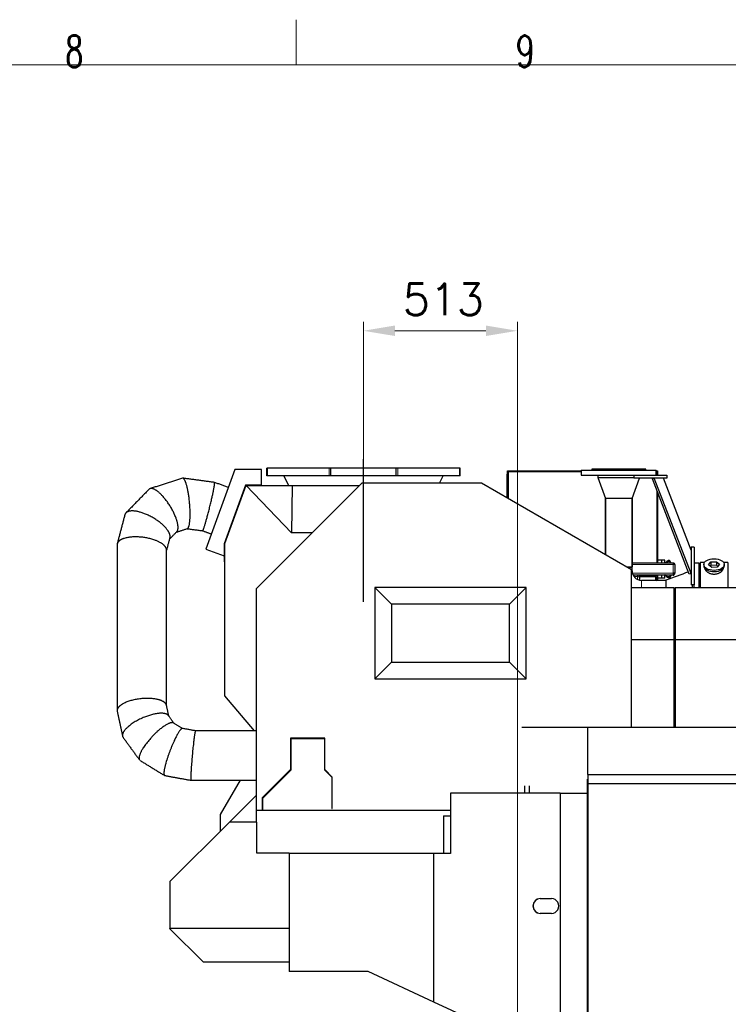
# Model space of a CAD drawing. Header units: inches. Extents: x 0 to 17820, y -10 to 12600.
# Tile 111 of 125: x 10989 to 13350, y 9318 to 12600. Entities that reach past the tile are written whole.
import ezdxf
from ezdxf.lldxf.tags import DXFTag

# ---------------------------------------------------------------- set-up
doc = ezdxf.new("R2010")
doc.units = ezdxf.units.IN
for name, color, linetype, true_color in [('1', 7, 'Continuous', 0xffffff), ('210', 7, 'Continuous', 0xffffff), ('254', 7, 'Continuous', 0xffffff)]:
    doc.layers.add(name, color=color, linetype=linetype, true_color=true_color)
doc.styles.add('latin_extended', font='simplex.shx')
tags = doc.linetypes.add('DASHED', pattern=[25.72, 12.86, -12.86]).pattern_tags.tags
tags[6:7] = [DXFTag(74, 4), DXFTag(75, 0), DXFTag(340, '0'), DXFTag(46, 0.0), DXFTag(50, 0.0), DXFTag(44, 0.0), DXFTag(45, 0.0)]
tags[4:5] = [DXFTag(74, 4), DXFTag(75, 0), DXFTag(340, '0'), DXFTag(46, 0.0), DXFTag(50, 0.0), DXFTag(44, 0.0), DXFTag(45, 0.0)]
doc.dimstyles.get("Standard").update_dxf_attribs({"dimtxt": 0.18, "dimasz": 0.18, "dimexe": 0.18, "dimexo": 0.0625, "dimgap": 0.09, "dimtad": 0, "dimtih": 1, "dimtoh": 1, "dimdec": 4, "dimzin": 0, "dimdsep": 46, "dimtxsty": 'Standard', "dimcen": 0.09, "dimadec": 0, "dimazin": 0, "dimtfac": 1, "dimtdec": 4, "dimtofl": 0, "dimtmove": 0, "dimatfit": 3, "dimfxl": 1, "dimtolj": 1, "dimtzin": 0, "dimarcsym": 0})

# ---------------------------------------------------------------- blocks, each defined once
blk = doc.blocks.new('_U13')
at = {"layer": '254', "color": 3, "linetype": 'Continuous', "lineweight": 13, "transparency": 16777216}
for p, q in [((12134.1, 11135.1), (12134.1, 11593.1)), ((12647.1, 8192.5), (12647.1, 11593.1)), ((12542.1, 11563.1), (12239.1, 11563.1))]:
    blk.add_line(p, q, dxfattribs=at)
at = {"layer": '254', "color": 3, "transparency": 16777216}
for points in [[(12239.1, 11580.6), (12239.1, 11545.6), (12134.1, 11563.1)], [(12542.1, 11545.6), (12542.1, 11580.6), (12647.1, 11563.1)]]:
    blk.add_solid(points, dxfattribs=at)
at = {"layer": 'Defpoints', "color": 0, "transparency": 16777216}
for p in [(12134.1, 11563.1), (12134.1, 11105.1), (12647.1, 8162.5)]:
    blk.add_point(p, dxfattribs=at)
at = {"layer": '254', "color": 2, "lineweight": 13, "transparency": 16777216, "insert": (12265.6, 11720.6), "char_height": 105, "attachment_point": 1, "style": 'latin_extended'}
blk.add_mtext('\\A1;513', dxfattribs=at)

msp = doc.modelspace()

# ---------------------------------------------------------------- linework, layer by layer
at = {"layer": '1', "color": 2, "linetype": 'Continuous', "lineweight": 25}
for p, q in [((11705.525, 11100.368), (11608.888, 10834.858)), ((11794.136, 11100.368), (11705.525, 11100.368)), ((11794.136, 11048.868), (11794.136, 11100.368)), ((11814.075, 11105.149), (11812.116, 11105.149)), ((11812.116, 11080.086), (11812.116, 11105.149)), ((11814.195, 11105.149), (11814.075, 11105.149)), ((12019.959, 11105.149), (11814.195, 11105.149)), ((12025.144, 11105.149), (12019.959, 11105.149)), ((12025.441, 11105.149), (12025.144, 11105.149)), ((12242.79, 11105.149), (12025.441, 11105.149)), ((12025.441, 11080.086), (12025.441, 11105.149)), ((12243.087, 11105.149), (12242.79, 11105.149)), ((12242.79, 11080.086), (12242.79, 11105.149)), ((12248.272, 11105.149), (12243.087, 11105.149)), ((12454.036, 11105.149), (12248.272, 11105.149)), ((12454.156, 11105.149), (12454.036, 11105.149)), ((12456.116, 11105.149), (12454.156, 11105.149)), ((12456.116, 11080.086), (12456.116, 11105.149)), ((12614.116, 11096.149), (12859.616, 11096.149)), ((12616.916, 11093.349), (12614.116, 11096.149)), ((12614.116, 11083.434), (12614.116, 11096.149)), ((12859.616, 11098.649), (13109.616, 11098.649)), ((12859.616, 11098.649), (12859.616, 11081.649)), ((13074.616, 11101.649), (12894.616, 11101.649)), ((12894.616, 11101.649), (12894.616, 11098.649)), ((13074.616, 11098.649), (13074.616, 11101.649)), ((13109.616, 11081.649), (13109.616, 11098.649)), ((13109.616, 11096.149), (13114.116, 11096.149)), ((13111.316, 11093.349), (13114.116, 11096.149)), ((13114.116, 11096.149), (13114.116, 11081.649)), ((11814.075, 11080.086), (11812.116, 11080.086)), ((11814.195, 11080.086), (11814.075, 11080.086)), ((12019.959, 11080.086), (11814.195, 11080.086)), ((11868.859, 11080.086), (11884.116, 11047.368)), ((12025.144, 11080.086), (12019.959, 11080.086)), ((12025.441, 11080.086), (12025.144, 11080.086)), ((12242.79, 11080.086), (12025.441, 11080.086)), ((12243.087, 11080.086), (12242.79, 11080.086)), ((12248.272, 11080.086), (12243.087, 11080.086)), ((12454.036, 11080.086), (12248.272, 11080.086)), ((12387.744, 11055.15), (12399.372, 11080.086)), ((12454.156, 11080.086), (12454.036, 11080.086)), ((12456.116, 11080.086), (12454.156, 11080.086)), ((12612.616, 11079.149), (12612.616, 11085.149)), ((12614.116, 11085.149), (12612.616, 11085.149)), ((12612.616, 11005.784), (12612.616, 11079.149)), ((12614.116, 11079.149), (12614.116, 11083.434)), ((12614.116, 11004.919), (12614.116, 11079.149)), ((12859.616, 11081.649), (13059.619, 11081.649)), ((12914.616, 11081.649), (12914.616, 11073.649)), ((12914.616, 11073.649), (13034.616, 11073.649)), ((12914.616, 11073.649), (13034.616, 11073.649)), ((12914.616, 11073.649), (12940.094, 11003.649)), ((13029.138, 11003.649), (13053.888, 11071.649)), ((13034.616, 11081.649), (13034.616, 11071.649)), ((13144.616, 11071.649), (13034.616, 11071.649)), ((13059.617, 11081.649), (13144.616, 11081.649)), ((13103.086, 11071.649), (13096.759, 11069.201)), ((13219.789, 10751.259), (13096.759, 11069.201)), ((13226.116, 10753.707), (13103.086, 11071.649)), ((13226.115, 10831.651), (13133.247, 11071.647)), ((13144.616, 11081.649), (13144.616, 11071.649)), ((11741.586, 11048.868), (11670.396, 10853.276)), ((11742.636, 11047.368), (11671.897, 10853.012)), ((11792.636, 11048.868), (11741.586, 11048.868)), ((11743.353, 11047.368), (11742.636, 11047.368)), ((11743.353, 11047.368), (11894.264, 10890.057)), ((11743.353, 11047.368), (11897.116, 11047.368)), ((12128.534, 11055.15), (11776.616, 10703.231)), ((11792.636, 11047.368), (11792.636, 11048.868)), ((11792.636, 11048.868), (11794.136, 11048.868)), ((11897.116, 11047.368), (11894.264, 10890.057)), ((11897.116, 11047.368), (12120.755, 11047.368)), ((12527.116, 11055.15), (12128.534, 11055.15)), ((13027.116, 10766.475), (12527.116, 11055.15)), ((12984.616, 11003.649), (12940.094, 11003.649)), ((12940.166, 11003.649), (12940.166, 10816.678)), ((12940.166, 10816.678), (12940.166, 11003.649)), ((13029.138, 11003.649), (12984.616, 11003.649)), ((13029.066, 10775.649), (13029.066, 11003.649)), ((13029.066, 11003.649), (13029.066, 10775.649)), ((13114.116, 11024.337), (13114.116, 10789.649)), ((11963.447, 10890.057), (11894.264, 10890.057)), ((11608.888, 10834.858), (11670.396, 10812.47)), ((11670.396, 10853.276), (11670.396, 10793.012)), ((11671.896, 10793.012), (11671.896, 10853.012)), ((11671.897, 10853.012), (11671.897, 10346.466)), ((13226.116, 10841.649), (13226.116, 10716.649)), ((13236.116, 10841.649), (13226.116, 10841.649)), ((13236.116, 10841.649), (13236.116, 10716.649)), ((13128.616, 10798.649), (13114.116, 10798.649)), ((13128.616, 10798.649), (13128.616, 10798.849)), ((13138.616, 10798.849), (13128.616, 10798.849)), ((13128.616, 10789.649), (13128.616, 10798.649)), ((13138.616, 10789.649), (13138.616, 10798.849)), ((11670.396, 10793.012), (11671.896, 10793.012)), ((13011.224, 10775.649), (13029.066, 10775.649)), ((13012.959, 10774.649), (13029.066, 10774.649)), ((13027.116, 10242.157), (13027.116, 10766.475)), ((13029.066, 10789.649), (13165.616, 10789.649)), ((13029.066, 10762.649), (13029.066, 10774.649)), ((13165.616, 10789.649), (13168.614, 10789.649)), ((13165.616, 10789.649), (13165.616, 10783.649)), ((13171.616, 10783.649), (13165.616, 10783.649)), ((13168.566, 10783.649), (13168.566, 10786.647)), ((13168.614, 10789.649), (13168.614, 10786.649)), ((13171.616, 10783.649), (13171.616, 10786.647)), ((13171.616, 10783.649), (13171.616, 10754.649)), ((13253.116, 10788.649), (13236.116, 10788.649)), ((13253.116, 10706.774), (13253.116, 10788.649)), ((13256.116, 10790.649), (13256.116, 10706.773)), ((13270.335, 10790.649), (13256.116, 10790.649)), ((13268.116, 10783.719), (13268.116, 10779.623)), ((13283.725, 10782.709), (13291.396, 10792.349)), ((13294.444, 10774.078), (13283.725, 10782.709)), ((13291.396, 10780.881), (13289.287, 10778.231)), ((13291.396, 10792.349), (13309.787, 10793.359)), ((13291.396, 10792.349), (13291.396, 10780.881)), ((13309.787, 10781.891), (13291.396, 10780.881)), ((13312.835, 10775.088), (13294.444, 10774.078)), ((13309.787, 10793.359), (13320.507, 10784.728)), ((13309.787, 10793.359), (13309.787, 10781.891)), ((13314.945, 10777.738), (13309.787, 10781.891)), ((13320.507, 10784.728), (13312.835, 10775.088)), ((13348.116, 10790.649), (13333.896, 10790.649)), ((13336.116, 10779.623), (13336.116, 10783.719)), ((13336.116, 10779.623), (13336.116, 10779.624)), ((13348.116, 10790.649), (13348.116, 10706.773)), ((13088.616, 10745.649), (13052.812, 10745.649)), ((13053.616, 10742.649), (13053.616, 10731.882)), ((13108.616, 10745.649), (13088.616, 10745.649)), ((13108.616, 10748.649), (13108.616, 10745.649)), ((13108.616, 10742.649), (13108.616, 10745.649)), ((13108.616, 10731.099), (13108.616, 10742.649)), ((13108.616, 10733.274), (13111.156, 10731.12)), ((13114.116, 10747.912), (13114.116, 10731.099)), ((13128.616, 10738.649), (13114.116, 10738.649)), ((13128.616, 10738.649), (13128.616, 10748.649)), ((13128.616, 10738.449), (13128.616, 10738.649)), ((13138.616, 10738.449), (13128.616, 10738.449)), ((13138.616, 10738.449), (13138.616, 10748.649)), ((13171.616, 10754.649), (13165.616, 10754.649)), ((13165.616, 10754.649), (13165.616, 10748.649)), ((13165.616, 10748.649), (13168.614, 10748.649)), ((13168.566, 10751.651), (13168.566, 10754.649)), ((13168.614, 10751.649), (13168.614, 10748.649)), ((13171.616, 10751.651), (13171.616, 10754.649)), ((13226.116, 10753.707), (13219.789, 10751.259)), ((11776.616, 10703.231), (11776.616, 9965.15)), ((12676.237, 10707.271), (12171.994, 10707.271)), ((12171.994, 10707.271), (12227.221, 10652.044)), ((12171.994, 10707.271), (12171.994, 10403.028)), ((12676.237, 10707.271), (12621.01, 10652.044)), ((12676.237, 10403.028), (12676.237, 10707.271)), ((13027.116, 10706.768), (13168.316, 10706.768)), ((13141.726, 10731.099), (13060.616, 10731.099)), ((13111.156, 10731.12), (13111.156, 10731.099)), ((13141.726, 10731.28), (13141.726, 10706.767)), ((13168.316, 10706.768), (13168.316, 10533.962)), ((13172.116, 10706.768), (13172.116, 10533.962)), ((13172.116, 10706.768), (14556.116, 10706.768)), ((13236.116, 10716.649), (13226.116, 10716.649)), ((13229.116, 10716.647), (13229.116, 10706.764)), ((13236.116, 10706.774), (13236.116, 10716.651)), ((13168.316, 10691.768), (13172.116, 10691.768)), ((12621.01, 10652.044), (12227.221, 10652.044)), ((12227.221, 10652.044), (12227.221, 10458.255)), ((12621.01, 10458.255), (12621.01, 10652.044)), ((13027.116, 10533.962), (13168.316, 10533.962)), ((13168.316, 10533.962), (13168.316, 10242.154)), ((13168.316, 10529.232), (13172.116, 10529.232)), ((13172.116, 10533.962), (13172.116, 10242.152)), ((13172.116, 10533.962), (14556.116, 10533.962)), ((12171.994, 10403.028), (12227.221, 10458.255)), ((12227.221, 10458.255), (12621.01, 10458.255)), ((12676.237, 10403.028), (12621.01, 10458.255)), ((12171.994, 10403.028), (12676.237, 10403.028)), ((11671.897, 10346.466), (11769.917, 10229.651)), ((12661.742, 10242.15), (12881.616, 10242.15)), ((12881.616, 10084.15), (12881.616, 10242.15)), ((12881.616, 10242.15), (13566.616, 10242.15)), ((11891.616, 10205.15), (11891.616, 10100.271)), ((12005.616, 10205.15), (11891.616, 10205.15)), ((11893.116, 10203.65), (12004.116, 10203.65)), ((11893.116, 10099.65), (11893.116, 10203.65)), ((12004.116, 10203.65), (12004.116, 10099.65)), ((12005.616, 10100.271), (12005.616, 10205.15)), ((11891.616, 10100.271), (11797.116, 10005.771)), ((11798.616, 10005.15), (11893.116, 10099.65)), ((12004.116, 10099.65), (12029.116, 10074.65)), ((12030.616, 10075.271), (12005.616, 10100.271)), ((12881.616, 10084.15), (12881.616, 10054.15)), ((12881.616, 10084.15), (13566.616, 10084.15)), ((11658.116, 9950.15), (11724.222, 10064.649)), ((12029.116, 10074.65), (12029.116, 9970.15)), ((12030.616, 9970.15), (12030.616, 10075.271)), ((12672.116, 10022.151), (12672.116, 10046.15)), ((12686.866, 10022.15), (12686.866, 10046.144)), ((12881.62, 10068.649), (12881.116, 10068.649)), ((12881.116, 9222.649), (12881.116, 10068.649)), ((12881.616, 10054.15), (12881.616, 9114.15)), ((12881.616, 10054.15), (13566.616, 10054.15)), ((11776.615, 10013.801), (11687.963, 9925.15)), ((12424.116, 10022.15), (12424.116, 9820.65)), ((12789.116, 10022.15), (12424.116, 10022.15)), ((12789.116, 10022.15), (12881.116, 10022.15)), ((12789.116, 10022.15), (12789.116, 9269.15)), ((11797.116, 10005.771), (11797.116, 9965.15)), ((11798.616, 9965.15), (11798.616, 10005.15)), ((11658.116, 9895.302), (11658.116, 9950.15)), ((11776.616, 9965.15), (11797.116, 9965.15)), ((11776.616, 9965.149), (11778.116, 9965.149)), ((11778.116, 9925.149), (11778.116, 9965.149)), ((11797.116, 9965.15), (11798.616, 9965.15)), ((11798.616, 9965.15), (12424.11, 9965.15)), ((12029.116, 9970.15), (12030.616, 9970.15)), ((12401.342, 9945.65), (12424.117, 9945.65)), ((12401.342, 9945.65), (12401.342, 9820.65)), ((11687.963, 9925.15), (11489.664, 9726.85)), ((11779.616, 9925.15), (11687.963, 9925.15)), ((11779.616, 9822.25), (11779.616, 9925.15)), ((11887.116, 9822.25), (11779.616, 9822.25)), ((11887.116, 9820.65), (11887.116, 9822.25)), ((12368.811, 9820.65), (11887.116, 9820.65)), ((11887.116, 9820.65), (11887.116, 9427.15)), ((12424.116, 9820.65), (12368.811, 9820.65)), ((12368.811, 9325.257), (12368.811, 9820.65)), ((11489.664, 9726.85), (11489.664, 9570.51)), ((12722.777, 9670.65), (12761.03, 9670.65)), ((12761.03, 9620.65), (12722.777, 9620.65)), ((11489.664, 9569.449), (11489.664, 9570.51)), ((11887.116, 9570.51), (11489.664, 9570.51)), ((11489.664, 9569.449), (11600.963, 9458.15)), ((11887.116, 9458.15), (11600.963, 9458.15)), ((12150.332, 9427.15), (11887.116, 9427.15)), ((12368.811, 9325.257), (12150.332, 9427.15)), ((12489.116, 9269.15), (12368.811, 9325.257))]:
    msp.add_line(p, q, dxfattribs=at)
at = {"layer": '1', "color": 110, "linetype": 'Continuous', "lineweight": 13}
for p, q in [((11814.075, 11080.086), (11814.075, 11105.149)), ((11814.195, 11080.086), (11814.195, 11105.149)), ((12019.959, 11080.086), (12019.959, 11105.149)), ((12025.144, 11080.086), (12025.144, 11105.149)), ((12243.087, 11080.086), (12243.087, 11105.149)), ((12248.272, 11080.086), (12248.272, 11105.149)), ((12454.036, 11080.086), (12454.036, 11105.149)), ((12454.156, 11080.086), (12454.156, 11105.149)), ((12859.62, 11093.349), (12616.916, 11093.349)), ((12616.916, 11093.349), (12616.916, 11003.296)), ((13111.316, 11093.349), (13109.609, 11093.349)), ((13111.316, 11081.644), (13111.316, 11093.349)), ((12614.116, 11079.149), (12612.616, 11079.149)), ((13111.316, 10789.64), (13111.316, 11031.572)), ((13165.616, 10783.649), (13029.066, 10783.649)), ((13165.616, 10754.649), (13165.616, 10783.649)), ((13029.066, 10762.649), (13027.115, 10762.649)), ((13030.097, 10754.649), (13165.616, 10754.649)), ((13047.616, 10743.43), (13035.591, 10743.43)), ((13047.616, 10733.9), (13047.616, 10743.43)), ((13108.616, 10742.649), (13053.614, 10742.649)), ((13088.616, 10745.649), (13088.616, 10748.649)), ((13111.316, 10731.09), (13111.316, 10742.286)), ((13060.616, 10731.099), (13060.616, 10706.771))]:
    msp.add_line(p, q, dxfattribs=at)
at = {"layer": '1', "color": 2, "linetype": 'Continuous', "lineweight": 25}
for centre, radius, start, end in [((13060.616, 10762.649), 31.55, 180, 270), ((13047.616, 10742.649), 6, 0, 90)]:
    msp.add_arc(centre, radius, start, end, dxfattribs=at)
msp.add_ellipse((13302.116, 10783.719), major_axis=(34, 0), ratio=0.57357644, dxfattribs=at)
for centre, major_axis, ratio, start_param, end_param in [((13302.116, 10779.623), (34, 0), 0.57357644, 3.14156817, 3.23699405), ((13302.116, 10779.623), (34, 0), 0.57357644, 3.23699405, 6.28318531), ((12722.777, 9645.65), (0, 25), 0.95630476, 0, 3.14159265), ((12723.216, 9645.65), (0, 25), 0.95630476, 0, 3.14159265), ((12761.03, 9645.65), (0, 25), 0.95630476, 3.14159265, 6.28318531)]:
    msp.add_ellipse(centre, major_axis=major_axis, ratio=ratio, start_param=start_param, end_param=end_param, dxfattribs=at)
at = {"layer": '1', "color": 110, "linetype": 'Continuous', "lineweight": 13}
msp.add_ellipse((13047.616, 10742.649), major_axis=(-6, 0), ratio=0.1301739, start_param=3.14159265, end_param=4.71238898, dxfattribs=at)
at = {"layer": '1', "color": 2, "linetype": 'Continuous', "lineweight": 25}
for points, degree in [([(11531.34, 11071.645), (11423.758, 11036.902)], 1), ([(11638.283, 11057.528), (11532.68, 11071.75)], 1), ([(11419.784, 11034.445), (11343.013, 10955.861)], 1), ([(11683.892, 11040.931), (11638.324, 11057.516)], 1), ([(11339.481, 10949.607), (11314.075, 10853.246)], 1), ([(11510.982, 10891.68), (11547.669, 10903.528)], 1), ([(11547.046, 10903.326), (11598.622, 10896.381)], 1), ([(11598.581, 10896.393), (11627.459, 10885.882)], 1), ([(11478.616, 10830.118), (11489.835, 10872.67)], 1), ([(11488.882, 10869.058), (11512.656, 10893.394)], 1), ([(13165.616, 10786.649), (13168.566, 10786.649)], 1), ([(13171.616, 10786.647), (13168.614, 10786.647)], 1), ([(13047.616, 10748.643), (13042.753, 10748.643), (13037.891, 10748.643), (13033.029, 10748.643)], 3), ([(13165.616, 10748.649), (13047.616, 10748.649)], 1), ([(13216.725, 10759.173), (13191.726, 10749.876), (13166.726, 10740.578), (13141.726, 10731.28)], 3), ([(13165.616, 10751.649), (13168.566, 10751.649)], 1), ([(13171.616, 10751.651), (13168.614, 10751.651)], 1), ([(11486.07, 10278.488), (11478.314, 10314.263)], 1), ([(11313.918, 10293.795), (11331.704, 10211.763)], 1), ([(11503.258, 10254.888), (11484.585, 10280.527)], 1), ([(11531.65, 10237.484), (11502.094, 10255.602)], 1), ([(11333.68, 10207.461), (11388.451, 10132.258)], 1), ([(11574.581, 10229.649), (11531.293, 10237.549)], 1), ([(11390.307, 10130.595), (11471.427, 10080.867)], 1), ([(11472.06, 10080.633), (11559.64, 10064.651)], 1)]:
    msp.add_open_spline(points, degree=degree, dxfattribs=at)
for points, weights, knots in [([(11547.681, 10903.532), (11551.281, 10904.671), (11554.28, 10911.873), (11555.967, 10924.909), (11557.805, 10962.756), (11556.339, 11003.571), (11548.884, 11038.699), (11540.507, 11062.682), (11537.888, 11068.253), (11535.21, 11071.371), (11532.692, 11071.749)], [0.573630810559, 0.571848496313, 0.575132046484, 0.585786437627, 0.585786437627, 0.552284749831, 0.585786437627, 0.585786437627, 0.580859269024, 0.576673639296, 0.574550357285], [0, 0, 0, 0, 0, 0.28957925, 0.28957925, 0.28957925, 0.80307455, 0.80307455, 0.80307455, 1, 1, 1, 1, 1]), ([(11512.648, 10893.386), (11516.503, 10897.35), (11518.023, 10904.676), (11516.879, 10914.666), (11508.712, 10946.901), (11492.803, 10983.052), (11467.437, 11012.396), (11441.334, 11033.593), (11431.721, 11038.993), (11424.264, 11039.047), (11419.796, 11034.457)], [0.573353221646, 0.574188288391, 0.578573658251, 0.585786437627, 0.585786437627, 0.552284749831, 0.585786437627, 0.585786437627, 0.576166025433, 0.572391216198, 0.573352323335], [0, 0, 0, 0, 0, 0.2320145, 0.2320145, 0.2320145, 0.73204575, 0.73204575, 0.73204575, 1, 1, 1, 1, 1]), ([(11598.622, 10896.381), (11599.644, 10896.193), (11602.372, 10902.891), (11606.622, 10916.816), (11617.299, 10954.744), (11627.447, 10993.995), (11634.395, 11027.183), (11638.192, 11049.529), (11638.879, 11054.655), (11638.914, 11057.407), (11638.285, 11057.528)], [0.574542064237, 0.571140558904, 0.573068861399, 0.585786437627, 0.585786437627, 0.552284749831, 0.585786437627, 0.585786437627, 0.580856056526, 0.576669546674, 0.574547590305], [0, 0, 0, 0, 0, 0.30810101, 0.30810101, 0.30810101, 0.80816352, 0.80816352, 0.80816352, 1, 1, 1, 1, 1]), ([(11489.837, 10872.681), (11491.051, 10877.299), (11490.387, 10882.741), (11487.967, 10888.634), (11474.17, 10911.544), (11448.1, 10937.293), (11410.132, 10953.737), (11369.034, 10963.592), (11351.803, 10964.592), (11341.921, 10958.867), (11339.48, 10949.607)], [0.575795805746, 0.578269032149, 0.582015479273, 0.585786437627, 0.585786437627, 0.552284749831, 0.585786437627, 0.585786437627, 0.571001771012, 0.570897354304, 0.575790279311], [0, 0, 0, 0, 0, 0.16776573, 0.16776573, 0.16776573, 0.66781261, 0.66781261, 0.66781261, 1, 1, 1, 1, 1]), ([(11478.616, 10831.893), (11478.623, 10835.569), (11477.353, 10839.288), (11474.946, 10842.894), (11460.197, 10858.545), (11431.4, 10873.948), (11390.048, 10877.561), (11343.774, 10874.248), (11323.17, 10869.373), (11313.635, 10859.786), (11313.616, 10849.727)], [0.577950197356, 0.580413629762, 0.583330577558, 0.585786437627, 0.585786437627, 0.552284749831, 0.585786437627, 0.585786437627, 0.567970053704, 0.571315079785, 0.577950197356], [0, 0, 0, 0, 0, 0.135375, 0.135375, 0.135375, 0.635375, 0.635375, 0.635375, 1, 1, 1, 1, 1]), ([(11478.31, 10314.278), (11477.711, 10316.986), (11476.345, 10319.531), (11474.31, 10321.857), (11460.197, 10333.529), (11431.4, 10342.763), (11390.048, 10338.216), (11342.309, 10325.663), (11319.957, 10315.987), (11311.712, 10303.781), (11313.92, 10293.783)], [0.580024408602, 0.582111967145, 0.584224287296, 0.585786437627, 0.585786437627, 0.552284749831, 0.585786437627, 0.585786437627, 0.565194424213, 0.572442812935, 0.58002199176], [0, 0, 0, 0, 0, 0.10797212, 0.10797212, 0.10797212, 0.60798775, 0.60798775, 0.60798775, 1, 1, 1, 1, 1]), ([(11484.597, 10280.511), (11483.795, 10281.583), (11482.818, 10282.547), (11481.687, 10283.402), (11469.496, 10290.642), (11442.369, 10292.17), (11403.417, 10276.556), (11355.898, 10249.793), (11331.684, 10231.264), (11327.415, 10215.824), (11333.674, 10207.468)], [0.583700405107, 0.584607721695, 0.585342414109, 0.585786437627, 0.585786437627, 0.552284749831, 0.585786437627, 0.585786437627, 0.559539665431, 0.576741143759, 0.583708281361], [0, 0, 0, 0, 0, 0.05755531, 0.05755531, 0.05755531, 0.55749281, 0.55749281, 0.55749281, 1, 1, 1, 1, 1]), ([(11502.093, 10255.602), (11501.784, 10255.788), (11501.459, 10255.953), (11501.12, 10256.097), (11492.401, 10259.193), (11471.639, 10251.982), (11441.826, 10223.82), (11405.457, 10181.748), (11386.924, 10155.418), (11383.657, 10138.602), (11388.448, 10132.263)], [0.585460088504, 0.585616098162, 0.585727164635, 0.585786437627, 0.585786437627, 0.552284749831, 0.585786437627, 0.585786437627, 0.559539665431, 0.576741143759, 0.583708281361], [0, 0, 0, 0, 0, 0.02182585, 0.02182585, 0.02182585, 0.54071672, 0.54071672, 0.54071672, 1, 1, 1, 1, 1]), ([(11531.296, 10237.548), (11531.275, 10237.552), (11531.253, 10237.556), (11531.231, 10237.559), (11526.68, 10238.18), (11515.444, 10225.129), (11499.309, 10188.582), (11478.864, 10134.255), (11467.843, 10099.193), (11467.586, 10083.112), (11471.432, 10080.865)], [0.585781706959, 0.585784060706, 0.585785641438, 0.585786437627, 0.585786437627, 0.552284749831, 0.585786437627, 0.585786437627, 0.555027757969, 0.581928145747, 0.585463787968], [0, 0, 0, 0, 0, 0.00248336, 0.00248336, 0.00248336, 0.5118915, 0.5118915, 0.5118915, 1, 1, 1, 1, 1]), ([(11574.592, 10229.647), (11574.587, 10229.648), (11574.581, 10229.649), (11574.576, 10229.649), (11573.427, 10229.649), (11570.591, 10215.065), (11566.518, 10176.317), (11561.247, 10117.981), (11558.317, 10079.233), (11558.518, 10064.649), (11559.661, 10064.649)], [0.585781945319, 0.585784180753, 0.585785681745, 0.585786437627, 0.585786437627, 0.552284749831, 0.585786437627, 0.585786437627, 0.552284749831, 0.585786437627, 0.585786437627], [0, 0, 0, 0, 0, 0.00236937, 0.00236937, 0.00236937, 0.50118469, 0.50118469, 0.50118469, 1, 1, 1, 1, 1])]:
    msp.add_rational_spline(points, weights, degree=4, knots=knots, dxfattribs=at)
for points, degree, knots in [([(11313.616, 10849.715), (11313.616, 10832.363), (11313.616, 10799.514), (11313.616, 10753.025), (11313.616, 10712.105), (11313.616, 10676.755), (11313.616, 10646.975), (11313.616, 10621.853), (11313.616, 10596.179), (11313.616, 10565.557), (11313.616, 10526.501), (11313.616, 10479.823), (11313.616, 10425.521), (11313.616, 10363.597), (11313.616, 10319.772), (11313.616, 10296.59)], 3, [0, 0, 0, 0, 0.09416564, 0.17825374, 0.25226418, 0.31619684, 0.37005164, 0.41382851, 0.4524759, 0.50929458, 0.57988753, 0.66425467, 0.76239589, 0.87431106, 1, 1, 1, 1]), ([(11478.616, 10312.875), (11478.616, 10328.733), (11478.616, 10359.171), (11478.616, 10402.443), (11478.615, 10440.943), (11478.615, 10474.203), (11478.615, 10502.222), (11478.615, 10525.859), (11478.615, 10550.016), (11478.615, 10578.828), (11478.615, 10615.576), (11478.615, 10659.496), (11478.616, 10710.59), (11478.616, 10768.856), (11478.616, 10810.091), (11478.616, 10831.905)], 3, [0, 0, 0, 0, 0.09171192, 0.17602859, 0.25023969, 0.31434533, 0.36834563, 0.41224064, 0.45099228, 0.50796425, 0.57874779, 0.663343, 0.76175001, 0.87396895, 1, 1, 1, 1]), ([(13147.116, 10795.73), (13146.543, 10795.287), (13145.413, 10794.343), (13143.774, 10792.878), (13142.174, 10791.418), (13141.017, 10790.347), (13140.391, 10789.76), (13140.279, 10789.656)], 3, [0, 0, 0, 0, 0.23710026, 0.47420053, 0.71130079, 0.94840106, 1, 1, 1, 1]), ([(13140.89, 10789.789), (13141.014, 10789.896), (13141.745, 10790.522), (13143.115, 10791.616), (13145.032, 10792.999), (13146.386, 10793.836), (13147.116, 10794.212)], 3, [0, 0, 0, 0, 0.06399906, 0.37599938, 0.68799969, 1, 1, 1, 1]), ([(13147.116, 10795.73), (13147.116, 10795.906), (13147.116, 10796.216), (13147.116, 10796.5), (13147.116, 10796.751), (13147.116, 10796.974), (13147.116, 10797.145), (13147.116, 10797.285), (13147.116, 10797.385), (13147.116, 10797.411), (13147.116, 10797.358), (13147.116, 10797.271), (13147.116, 10797.152), (13147.116, 10796.94), (13147.116, 10796.642), (13147.116, 10796.301), (13147.116, 10796.003), (13147.116, 10795.701), (13147.116, 10795.331), (13147.116, 10794.967), (13147.116, 10794.619), (13147.116, 10794.345), (13147.116, 10794.212)], 5, [0, 0, 0, 0, 0, 0, 0.13608509, 0.25, 0.25, 0.25, 0.2708653, 0.37481727, 0.47894879, 0.5, 0.5, 0.5, 0.58288975, 0.68718012, 0.75, 0.75, 0.75, 0.79167043, 0.89574547, 1, 1, 1, 1, 1, 1]), ([(13147.116, 10794.212), (13147.621, 10794.521), (13148.667, 10795.108), (13150.128, 10795.659), (13151.362, 10795.91), (13152.319, 10795.983), (13153.125, 10795.81), (13153.718, 10795.531), (13154.119, 10795.245), (13154.481, 10794.914), (13154.923, 10794.438), (13155.616, 10793.557), (13156.429, 10792.224), (13157.131, 10790.83), (13157.522, 10789.971), (13157.659, 10789.662)], 3, [0, 0, 0, 0, 0.13227513, 0.26455026, 0.33068783, 0.3968254, 0.46296296, 0.49603175, 0.52910053, 0.56216931, 0.5952381, 0.66137566, 0.79365079, 0.92592593, 1, 1, 1, 1]), ([(13147.116, 10792.561), (13147.772, 10793.087), (13148.85, 10793.809), (13150.231, 10794.565), (13151.125, 10794.927), (13151.768, 10794.994), (13152.279, 10794.903), (13152.781, 10794.724), (13154.379, 10793.375), (13155.185, 10791.483), (13155.884, 10789.849), (13155.964, 10789.662)], 3, [0, 0, 0, 0, 0.21053893, 0.321523, 0.37899027, 0.43746164, 0.46747287, 0.49771684, 0.55897636, 0.94963615, 1, 1, 1, 1]), ([(13147.116, 10794.212), (13147.116, 10794.034), (13147.116, 10793.729), (13147.116, 10793.453), (13147.116, 10793.21), (13147.116, 10792.962), (13147.116, 10792.776), (13147.116, 10792.67), (13147.116, 10792.596), (13147.116, 10792.562), (13147.116, 10792.56), (13147.116, 10792.561)], 5, [0, 0, 0, 0, 0, 0, 0.32200994, 0.57330502, 0.57330502, 0.57330502, 0.70215857, 0.94065174, 1, 1, 1, 1, 1, 1]), ([(13158.494, 10789.682), (13158.286, 10790.152), (13157.83, 10791.156), (13157.096, 10792.682), (13156.248, 10794.241), (13155.413, 10795.476), (13154.7, 10796.243), (13154.247, 10796.641), (13153.878, 10796.913), (13153.473, 10797.152), (13152.884, 10797.407), (13152.095, 10797.591), (13151.182, 10797.554), (13150.012, 10797.321), (13149.069, 10796.928), (13148.441, 10796.583), (13148.34, 10796.525)], 3, [0, 0, 0, 0, 0.10864649, 0.23256606, 0.35648564, 0.48040522, 0.54236501, 0.5733449, 0.60432479, 0.63530469, 0.66628458, 0.72824437, 0.79020416, 0.85216395, 0.97608352, 1, 1, 1, 1]), ([(13332.116, 10771.84), (13332.116, 10771.823), (13332.116, 10771.806), (13332.113, 10771.217), (13332.06, 10770.638), (13331.86, 10769.469), (13331.712, 10768.877), (13331.322, 10767.683), (13331.079, 10767.08), (13330.752, 10766.396), (13330.715, 10766.319), (13330.639, 10766.167), (13330.6, 10766.091), (13330.482, 10765.862), (13330.4, 10765.709), (13330.147, 10765.253), (13329.968, 10764.951), (13329.398, 10764.047), (13328.976, 10763.45), (13328.049, 10762.27), (13327.543, 10761.687), (13326.722, 10760.825), (13326.437, 10760.539), (13326.068, 10760.186), (13325.994, 10760.115), (13325.844, 10759.974), (13325.618, 10759.764), (13325.387, 10759.557), (13324.606, 10758.871), (13323.949, 10758.341), (13322.569, 10757.32), (13321.847, 10756.829), (13320.714, 10756.125), (13320.328, 10755.895), (13319.737, 10755.56), (13319.438, 10755.394), (13319.134, 10755.231), (13318.931, 10755.124), (13318.828, 10755.07), (13317.904, 10754.594), (13317.063, 10754.2), (13315.338, 10753.477), (13314.456, 10753.146), (13312.65, 10752.55), (13311.727, 10752.285), (13310.547, 10751.997), (13310.191, 10751.914), (13309.832, 10751.836), (13309.592, 10751.785), (13309.471, 10751.76), (13308.869, 10751.638), (13308.386, 10751.551), (13306.933, 10751.318), (13305.961, 10751.202), (13304.007, 10751.048), (13303.026, 10751.01), (13301.548, 10751.013), (13301.055, 10751.024), (13300.312, 10751.056), (13300.003, 10751.072), (13299.693, 10751.093), (13299.569, 10751.101), (13299.507, 10751.105), (13299.321, 10751.119), (13299.197, 10751.129), (13298.085, 10751.222), (13297.109, 10751.344), (13295.184, 10751.662), (13294.234, 10751.859), (13292.359, 10752.325), (13291.435, 10752.594), (13290.409, 10752.938), (13290.295, 10752.977), (13290.068, 10753.056), (13289.954, 10753.095), (13289.616, 10753.216), (13289.392, 10753.299), (13288.726, 10753.552), (13288.289, 10753.728), (13286.998, 10754.278), (13286.163, 10754.673), (13284.547, 10755.518), (13283.766, 10755.966), (13282.821, 10756.559), (13282.541, 10756.74), (13282.264, 10756.924), (13282.08, 10757.047), (13281.988, 10757.109), (13281.533, 10757.421), (13281.179, 10757.675), (13280.145, 10758.449), (13279.493, 10758.982), (13278.263, 10760.075), (13277.685, 10760.636), (13276.873, 10761.497), (13276.612, 10761.787), (13276.234, 10762.227), (13276.049, 10762.449), (13275.869, 10762.672), (13275.75, 10762.821), (13275.691, 10762.896), (13275.169, 10763.568), (13274.751, 10764.168), (13274.006, 10765.37), (13273.678, 10765.971), (13273.112, 10767.175), (13272.875, 10767.776), (13272.635, 10768.528), (13272.568, 10768.753), (13272.507, 10768.978), (13272.468, 10769.128), (13272.449, 10769.203), (13272.359, 10769.577), (13272.3, 10769.873), (13272.161, 10770.735), (13272.116, 10771.294), (13272.116, 10771.841)], 3, [0, 0, 0, 0, 0.00093744, 0.00093744, 0.03218549, 0.03218549, 0.06343354, 0.06343354, 0.09468158, 0.09468158, 0.09858759, 0.09858759, 0.10249359, 0.10249359, 0.11030561, 0.11030561, 0.12592963, 0.12592963, 0.15717768, 0.15717768, 0.18842572, 0.18842572, 0.20404975, 0.20404975, 0.20795575, 0.20795575, 0.21186176, 0.21967377, 0.21967377, 0.25092182, 0.25092182, 0.28216986, 0.28216986, 0.29779389, 0.29779389, 0.3056059, 0.30951191, 0.30951191, 0.31341791, 0.31341791, 0.34466596, 0.34466596, 0.37591401, 0.37591401, 0.40716205, 0.40716205, 0.41497406, 0.41888007, 0.41888007, 0.42278608, 0.42278608, 0.4384101, 0.4384101, 0.46965815, 0.46965815, 0.50090619, 0.50090619, 0.51653022, 0.51653022, 0.52434223, 0.52629523, 0.52629523, 0.52824823, 0.52824823, 0.53215424, 0.53215424, 0.56340229, 0.56340229, 0.59465033, 0.59465033, 0.62589838, 0.62589838, 0.62980439, 0.62980439, 0.63371039, 0.63371039, 0.6415224, 0.6415224, 0.65714643, 0.65714643, 0.68839448, 0.68839448, 0.71964252, 0.71964252, 0.72745453, 0.73136054, 0.73136054, 0.73526655, 0.73526655, 0.75089057, 0.75089057, 0.78213862, 0.78213862, 0.81338666, 0.81338666, 0.82901069, 0.82901069, 0.8368227, 0.8407287, 0.8407287, 0.84463471, 0.84463471, 0.87588276, 0.87588276, 0.9071308, 0.9071308, 0.93837885, 0.93837885, 0.94619086, 0.95009687, 0.95009687, 0.95400287, 0.95400287, 0.9696269, 0.9696269, 1, 1, 1, 1]), ([(13108.176, 10736.131), (13109.698, 10739.165), (13111.67, 10743.194), (13113.678, 10747.18), (13114.188, 10748.215)], 3, [0, 0, 0, 0, 0.73711944, 1, 1, 1, 1]), ([(13108.177, 10735.962), (13108.484, 10736.574), (13109.362, 10738.334), (13110.793, 10741.222), (13112.184, 10744.036), (13113.294, 10746.265), (13113.844, 10747.373), (13114.116, 10747.924)], 3, [0, 0, 0, 0, 0.15046411, 0.43389074, 0.71731737, 0.85903068, 1, 1, 1, 1]), ([(13110.318, 10748.682), (13110.286, 10748.615), (13109.992, 10748.012), (13109.475, 10746.953), (13108.981, 10745.955), (13108.754, 10745.499)], 3, [0, 0, 0, 0, 0.06283457, 0.57264848, 1, 1, 1, 1]), ([(13147.116, 10741.51), (13146.543, 10741.953), (13145.413, 10742.897), (13143.774, 10744.361), (13142.174, 10745.822), (13140.609, 10747.271), (13139.397, 10748.414), (13138.703, 10749.085), (13138.514, 10749.27)], 3, [0, 0, 0, 0, 0.18591248, 0.37182496, 0.55773745, 0.74364993, 0.92956241, 1, 1, 1, 1]), ([(13139.58, 10748.636), (13140.128, 10748.117), (13141.289, 10747.082), (13143.115, 10745.624), (13145.032, 10744.241), (13146.386, 10743.403), (13147.116, 10743.027)], 3, [0, 0, 0, 0, 0.23855452, 0.49236968, 0.74618484, 1, 1, 1, 1]), ([(13156.448, 10748.592), (13156.214, 10748.065), (13155.533, 10746.583), (13154.567, 10744.667), (13153.512, 10743.117), (13152.78, 10742.516), (13152.279, 10742.336), (13151.767, 10742.244), (13150.642, 10742.378), (13149.051, 10743.343), (13147.766, 10744.141), (13147.116, 10744.679)], 3, [0, 0, 0, 0, 0.13287609, 0.37517658, 0.49041088, 0.54630007, 0.57389269, 0.60127298, 0.65461844, 0.80791803, 1, 1, 1, 1]), ([(13147.116, 10743.027), (13147.116, 10743.206), (13147.116, 10743.51), (13147.116, 10743.787), (13147.116, 10744.03), (13147.116, 10744.278), (13147.116, 10744.44), (13147.116, 10744.514), (13147.116, 10744.574), (13147.116, 10744.631), (13147.116, 10744.663), (13147.116, 10744.673), (13147.116, 10744.679), (13147.116, 10744.679), (13147.116, 10744.679)], 5, [0, 0, 0, 0, 0, 0, 0.32200994, 0.57330502, 0.57330502, 0.57330502, 0.70215857, 0.85995753, 0.85995753, 0.85995753, 0.94065174, 1, 1, 1, 1, 1, 1]), ([(13147.116, 10741.51), (13147.116, 10741.334), (13147.116, 10741.023), (13147.116, 10740.739), (13147.116, 10740.489), (13147.116, 10740.266), (13147.116, 10740.095), (13147.116, 10740.018), (13147.116, 10739.956), (13147.116, 10739.911), (13147.116, 10739.861), (13147.116, 10739.847), (13147.116, 10739.853), (13147.116, 10739.882), (13147.116, 10739.969), (13147.116, 10740.052), (13147.116, 10740.147), (13147.116, 10740.263), (13147.116, 10740.465), (13147.116, 10740.663), (13147.116, 10740.826), (13147.116, 10740.999), (13147.116, 10741.236), (13147.116, 10741.539), (13147.116, 10741.908), (13147.116, 10742.273), (13147.116, 10742.621), (13147.116, 10742.895), (13147.116, 10743.027)], 5, [0, 0, 0, 0, 0, 0, 0.13608509, 0.25, 0.25, 0.25, 0.2708653, 0.37481727, 0.375, 0.375, 0.375, 0.47894879, 0.5, 0.5, 0.5, 0.58288975, 0.625, 0.625, 0.625, 0.68718012, 0.75, 0.75, 0.75, 0.79167043, 0.89574547, 1, 1, 1, 1, 1, 1]), ([(13158.948, 10748.601), (13158.827, 10748.319), (13158.472, 10747.499), (13157.862, 10746.149), (13157.096, 10744.558), (13156.248, 10742.999), (13155.413, 10741.764), (13154.7, 10740.997), (13154.247, 10740.599), (13153.878, 10740.327), (13153.473, 10740.087), (13152.884, 10739.833), (13152.095, 10739.649), (13151.182, 10739.685), (13150.012, 10739.919), (13149.069, 10740.312), (13148.441, 10740.657), (13148.34, 10740.715)], 3, [0, 0, 0, 0, 0.0599237, 0.1746651, 0.2894065, 0.4041479, 0.5188893, 0.57626, 0.60494535, 0.6336307, 0.66231606, 0.69100141, 0.74837211, 0.80574281, 0.86311351, 0.97785491, 1, 1, 1, 1]), ([(11776.612, 10229.649), (11770.335, 10229.649), (11757.721, 10229.649), (11740.115, 10229.649), (11720.575, 10229.649), (11696.343, 10229.649), (11663.26, 10229.649), (11621.731, 10229.649), (11591.229, 10229.649), (11574.57, 10229.649)], 3, [0, 0, 0, 0, 0.09319994, 0.18729397, 0.2614172, 0.38335304, 0.54709545, 0.75264444, 1, 1, 1, 1]), ([(11559.661, 10064.649), (11572.023, 10064.649), (11594.854, 10064.649), (11626.261, 10064.649), (11651.99, 10064.649), (11672.515, 10064.649), (11693.125, 10064.649), (11718.682, 10064.649), (11747.643, 10064.649), (11767.944, 10064.649), (11776.613, 10064.649)], 3, [0, 0, 0, 0, 0.17093742, 0.3157026, 0.43429555, 0.52671626, 0.59952131, 0.71928869, 0.88011918, 1, 1, 1, 1])]:
    msp.add_open_spline(points, degree=degree, knots=knots, dxfattribs=at)
at = {"layer": '1', "color": 110, "linetype": 'Continuous', "lineweight": 13}
for points, knots in [([(13047.616, 10743.43), (13047.616, 10744.815), (13047.616, 10746.128), (13047.616, 10748.015), (13047.616, 10748.582), (13047.616, 10748.643)], [0, 0, 0, 0, 0.5, 0.5, 1, 1, 1, 1]), ([(13147.116, 10743.027), (13147.621, 10742.719), (13148.667, 10742.132), (13150.128, 10741.581), (13151.362, 10741.33), (13152.319, 10741.257), (13153.125, 10741.43), (13153.718, 10741.709), (13154.119, 10741.995), (13154.481, 10742.326), (13154.923, 10742.802), (13155.616, 10743.683), (13156.429, 10745.015), (13157.251, 10746.65), (13157.788, 10747.863), (13158.069, 10748.527), (13158.116, 10748.637)], [0, 0, 0, 0, 0.12197725, 0.2439545, 0.30494313, 0.36593175, 0.42692038, 0.45741469, 0.487909, 0.51840332, 0.54889763, 0.60988626, 0.73186351, 0.85384076, 0.97581801, 1, 1, 1, 1])]:
    msp.add_open_spline(points, degree=3, knots=knots, dxfattribs=at)
at = {"layer": '210', "color": 7, "linetype": 'Continuous', "lineweight": 18}
for p, q in [((11910, 12450), (11910, 12600)), ((150, 12450), (17670, 12450))]:
    msp.add_line(p, q, dxfattribs=at)
at = {"layer": '254', "color": 190, "linetype": 'DASHED', "lineweight": 25}
msp.add_line((12134.116, 10660.086), (12134.116, 11135.149), dxfattribs=at)

# ---------------------------------------------------------------- texts
at = {"layer": '210', "color": 211, "linetype": 'Continuous', "lineweight": 18, "char_height": 105, "attachment_point": 7, "line_spacing_factor": 0.963855, "style": 'latin_extended'}
for s, insert in [('\\W0.6563;8', (11141.496, 12441.977)), ('\\W0.7067;9', (12641.496, 12441.977))]:
    msp.add_mtext(s, dxfattribs=dict(at, insert=insert))

# ---------------------------------------------------------------- dimensions: what is measured, and where the dimension line sits
at = {"layer": '254', "color": 2, "linetype": 'Continuous', "lineweight": 13}
dim = msp.add_linear_dim(base=(12134.116, 11563.14), p1=(12647.116, 8162.455), p2=(12134.116, 11105.149), dimstyle='Standard', override={"dimscale": 30, "dimtxt": 3.5, "dimasz": 3.5, "dimexe": 1, "dimexo": 1, "dimgap": 1.75, "dimtad": 1, "dimtih": 1, "dimtoh": 0, "dimdec": 2, "dimlfac": 1, "dimzin": 8, "dimdsep": 46, "dimlunit": 2, "dimtxsty": 'latin_extended', "dimsah": 1, "dimse1": 0, "dimse2": 0, "dimsd1": 0, "dimsd2": 0, "dimclrd": 3, "dimclre": 3, "dimclrt": 2, "dimtol": 0, "dimtm": -0.1, "dimtfac": 0.714286, "dimtdec": 3, "dimtofl": 1, "dimtmove": 0, "dimtzin": 8, "dimlwd": 13, "dimlwe": 13}, dxfattribs=at)
dim.commit()
dim.dimension.update_dxf_attribs({"geometry": '_U13', "text_midpoint": (12390.616, 11563.14), "dimtype": 160})

doc.saveas('drawing.dxf')
